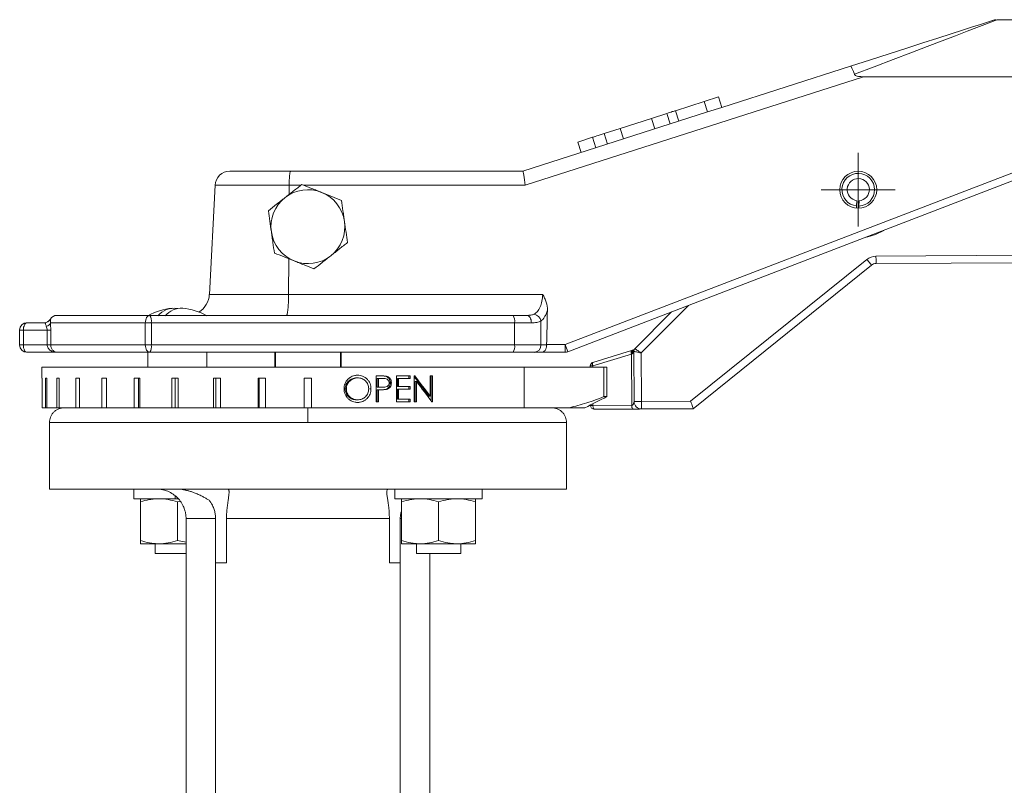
# Model space of a CAD drawing. Header units: millimetres. Extents: x 16 to 396, y -32 to 383.
# Tile 6 of 9: x 63 to 197, y 279 to 383. Entities that reach past the tile are written whole.
import ezdxf

# ---------------------------------------------------------------- set-up
doc = ezdxf.new("R2010")
doc.units = ezdxf.units.MM

# ---------------------------------------------------------------- blocks, each defined once
blk = doc.blocks.new('SW_CENTERMARKSYMBOL_0')
at = {"color": 0, "linetype": 'Continuous', "lineweight": 0}
for p, q in [((0, 2.5), (0, 5)), ((0, 0), (0, 2.5)), ((-2.5, 0), (-5, 0)), ((0, 0), (-2.5, 0)), ((0, 0), (0, -2.5)), ((0, 0), (2.5, 0)), ((2.5, 0), (5, 0)), ((0, -2.5), (0, -5))]:
    blk.add_line(p, q, dxfattribs=at)

msp = doc.modelspace()

# ---------------------------------------------------------------- linework, layer by layer
at = {"color": 7, "linetype": 'Continuous', "lineweight": 15}
for p, q in [((280.33, 382.62), (195.65, 382.62)), ((158.35, 370.75), (175.79, 376.35)), ((177.52, 374.91), (131.75, 360.22)), ((177.52, 374.91), (209.71, 374.91)), ((155.99, 371.57), (157.89, 372.18)), ((157.89, 372.18), (158.35, 370.75)), ((152.07, 370.31), (155.99, 371.57)), ((155.99, 371.57), (156.44, 370.14)), ((156.44, 370.14), (158.35, 370.75)), ((131.43, 362.12), (156.44, 370.14)), ((148.82, 369.27), (144.61, 367.92)), ((150.91, 369.94), (148.82, 369.27)), ((148.82, 369.27), (149.28, 367.84)), ((150.91, 369.94), (151.37, 368.51)), ((152.07, 370.31), (152.52, 368.89)), ((144.61, 367.92), (142.44, 367.22)), ((144.61, 367.92), (145.07, 366.49)), ((138.85, 366.07), (140.86, 366.72)), ((140.86, 366.72), (141.32, 365.29)), ((142.44, 367.22), (142.89, 365.8)), ((138.85, 366.07), (139.3, 364.64)), ((91.76, 362.12), (100, 362.12)), ((100, 362.12), (131.43, 362.12)), ((137.15, 338.67), (197.83, 361.96)), ((89.76, 360.22), (88.99, 345.46)), ((99.78, 358.97), (99.79, 360.22)), ((198.18, 360.98), (137.51, 337.69)), ((176.61, 357.42), (176.64, 358.13)), ((176.94, 358.12), (176.92, 357.41)), ((179.23, 350.63), (210.37, 350.81)), ((99.71, 345.46), (99.74, 350.27)), ((154.14, 330.99), (177.99, 350.19)), ((178.62, 349.41), (154.5, 329.99)), ((210.38, 349.81), (179.24, 349.63)), ((99.71, 345.46), (134.11, 345.46)), ((68.33, 342.62), (80.95, 342.62)), ((80.95, 342.62), (130.11, 342.62)), ((130.11, 342.62), (131.94, 342.62)), ((146.6, 338.1), (151.57, 343.08)), ((64.31, 341.62), (66.63, 341.62)), ((80.32, 341.62), (67.48, 341.62)), ((80.32, 338.62), (80.32, 341.62)), ((80.32, 341.62), (81.14, 341.62)), ((81.14, 341.62), (81.14, 338.62)), ((130.3, 341.62), (81.14, 341.62)), ((130.3, 341.62), (130.3, 338.62)), ((132.59, 341.62), (130.3, 341.62)), ((133.86, 341.84), (133.86, 338.62)), ((63.31, 340.62), (63.31, 338.62)), ((67.02, 340.62), (63.81, 340.62)), ((63.81, 340.62), (63.81, 338.62)), ((67.51, 340.62), (67.02, 340.62)), ((67.02, 338.62), (67.02, 340.62)), ((67.51, 340.62), (67.51, 338.62)), ((63.81, 338.62), (67.02, 338.62)), ((67.51, 338.62), (67.02, 338.62)), ((67.51, 338.62), (80.32, 338.62)), ((80.32, 338.62), (81.14, 338.62)), ((81.14, 338.62), (130.3, 338.62)), ((130.3, 338.62), (133.86, 338.62)), ((133.86, 338.62), (134.65, 338.62)), ((134.65, 338.67), (137.15, 338.67)), ((137.15, 338.67), (137.15, 337.62)), ((68.42, 337.62), (64.31, 337.62)), ((80.95, 337.62), (68.42, 337.62)), ((80.68, 337.62), (80.68, 335.62)), ((130.11, 337.62), (80.95, 337.62)), ((88.64, 335.62), (88.64, 337.62)), ((97.83, 335.62), (97.83, 337.62)), ((97.93, 337.62), (97.93, 335.62)), ((106.74, 335.62), (106.74, 337.62)), ((106.83, 337.62), (106.83, 335.62)), ((132.96, 337.62), (130.11, 337.62)), ((133.97, 337.62), (132.96, 337.62)), ((137.15, 337.62), (133.97, 337.62)), ((146.13, 337.38), (140.89, 335.78)), ((140.91, 336.26), (146.15, 337.86)), ((146.17, 330.45), (146.13, 337.38)), ((146.49, 330.95), (146.46, 337.74)), ((147.46, 337.54), (147.49, 330.96)), ((66.33, 335.62), (66.33, 334.12)), ((66.33, 335.62), (131.59, 335.62)), ((131.59, 335.62), (131.59, 330.12)), ((142.4, 335.62), (131.59, 335.62)), ((140.56, 335.77), (140.56, 335.62)), ((142.4, 335.62), (142.4, 331.62)), ((142.4, 335.62), (142.78, 335.62)), ((142.78, 335.62), (142.78, 331.62)), ((66.34, 334.12), (66.33, 334.12)), ((66.34, 334.12), (66.34, 330.12)), ((66.97, 334.12), (66.8, 334.12)), ((66.8, 330.12), (66.8, 334.12)), ((66.97, 334.12), (66.97, 330.12)), ((68.68, 334.12), (68.34, 334.12)), ((68.34, 330.12), (68.34, 334.12)), ((68.68, 334.12), (68.68, 330.12)), ((71.41, 334.12), (70.91, 334.12)), ((70.91, 330.12), (70.91, 334.12)), ((71.41, 334.12), (71.41, 330.12)), ((75.08, 334.12), (74.44, 334.12)), ((74.44, 330.12), (74.44, 334.12)), ((75.08, 334.12), (75.08, 330.12)), ((79.58, 334.12), (78.81, 334.12)), ((78.81, 330.12), (78.81, 334.12)), ((79.39, 334.12), (79.39, 330.12)), ((79.58, 334.12), (79.58, 330.12)), ((84.77, 334.12), (83.9, 334.12)), ((83.9, 330.12), (83.9, 334.12)), ((84.35, 334.12), (84.35, 330.12)), ((84.77, 334.12), (84.77, 330.12)), ((90.49, 334.12), (89.55, 334.12)), ((89.55, 330.12), (89.55, 334.12)), ((89.86, 334.12), (89.86, 330.12)), ((90.49, 334.12), (90.49, 330.12)), ((96.58, 334.12), (95.59, 334.12)), ((95.59, 330.12), (95.59, 334.12)), ((95.75, 334.12), (95.75, 330.12)), ((96.58, 334.12), (96.58, 330.12)), ((101.83, 330.12), (101.83, 334.12)), ((102.83, 334.12), (101.83, 334.12)), ((102.83, 334.12), (102.83, 330.12)), ((108.9, 334.16), (109.05, 334.16)), ((112.23, 334.43), (111.56, 334.43)), ((111.56, 334.43), (111.56, 330.93)), ((111.71, 334.07), (111.71, 332.9)), ((111.71, 334.07), (111.87, 334.07)), ((111.87, 332.9), (111.87, 334.07)), ((111.87, 334.07), (112.48, 334.07)), ((112.84, 334.38), (112.99, 334.38)), ((113.47, 333.49), (113.63, 333.49)), ((116.15, 334.43), (114.31, 334.43)), ((114.31, 334.43), (114.31, 330.93)), ((114.45, 334.07), (114.45, 332.99)), ((114.45, 334.07), (114.6, 334.07)), ((114.6, 332.99), (114.6, 334.07)), ((114.6, 334.07), (116.15, 334.07)), ((116, 334.43), (116, 334.07)), ((116.15, 334.07), (116.15, 334.43)), ((116.8, 334.43), (116.73, 334.43)), ((116.73, 334.43), (116.73, 330.93)), ((116.87, 333.68), (116.87, 330.93)), ((116.87, 333.68), (117.02, 333.68)), ((117.02, 330.93), (117.02, 333.68)), ((119.18, 334.43), (118.9, 334.43)), ((118.9, 334.43), (118.9, 331.68)), ((119.03, 334.43), (119.03, 331.05)), ((119.18, 330.93), (119.18, 334.43)), ((107.38, 332.67), (107.54, 332.67)), ((110.71, 332.68), (110.87, 332.68)), ((111.71, 332.9), (111.87, 332.9)), ((111.71, 332.55), (111.71, 330.93)), ((111.71, 332.55), (111.87, 332.55)), ((111.87, 330.93), (111.87, 332.55)), ((111.87, 332.55), (112.11, 332.55)), ((112.3, 332.9), (112.46, 332.9)), ((112.46, 332.9), (112.47, 332.9)), ((112.81, 332.6), (112.96, 332.6)), ((114.45, 332.99), (114.6, 332.99)), ((114.45, 332.64), (114.45, 331.29)), ((114.45, 332.64), (114.6, 332.64)), ((116.15, 332.99), (114.6, 332.99)), ((114.6, 331.29), (114.6, 332.64)), ((114.6, 332.64), (116.15, 332.64)), ((116, 332.99), (116, 332.64)), ((116.15, 332.64), (116.15, 332.99)), ((108.9, 331.2), (109.05, 331.2)), ((111.56, 330.93), (111.87, 330.93)), ((114.31, 330.93), (116.15, 330.93)), ((114.45, 331.29), (114.6, 331.29)), ((116.15, 331.29), (114.6, 331.29)), ((116, 331.29), (116, 330.93)), ((116.15, 330.93), (116.15, 331.29)), ((116.73, 330.93), (117.02, 330.93)), ((118.74, 331.68), (118.9, 331.68)), ((119.12, 330.93), (119.18, 330.93)), ((142.4, 331.62), (142.78, 331.62)), ((146.51, 330.77), (146.49, 330.93)), ((147.49, 330.96), (154.14, 330.99)), ((66.34, 330.12), (66.8, 330.12)), ((66.8, 330.12), (66.97, 330.12)), ((66.97, 330.12), (68.34, 330.12)), ((68.34, 330.12), (68.68, 330.12)), ((68.68, 330.12), (70.91, 330.12)), ((70.91, 330.12), (71.41, 330.12)), ((71.41, 330.12), (74.44, 330.12)), ((74.44, 330.12), (75.08, 330.12)), ((75.08, 330.12), (78.81, 330.12)), ((78.81, 330.12), (79.39, 330.12)), ((79.39, 330.12), (79.58, 330.12)), ((79.58, 330.12), (83.9, 330.12)), ((83.9, 330.12), (84.35, 330.12)), ((84.35, 330.12), (84.77, 330.12)), ((84.77, 330.12), (89.55, 330.12)), ((89.55, 330.12), (89.86, 330.12)), ((89.86, 330.12), (90.49, 330.12)), ((90.49, 330.12), (95.59, 330.12)), ((95.59, 330.12), (95.75, 330.12)), ((95.75, 330.12), (96.58, 330.12)), ((96.58, 330.12), (101.83, 330.12)), ((101.83, 330.12), (102.83, 330.12)), ((102.33, 330.12), (102.11, 330.12)), ((102.56, 330.12), (102.33, 330.12)), ((102.83, 330.12), (131.59, 330.12)), ((137.71, 330.12), (131.59, 330.12)), ((137.71, 330.12), (139.83, 330.12)), ((140.59, 330.5), (140.59, 330.42)), ((140.92, 330.42), (146.17, 330.45)), ((146.34, 329.95), (141.09, 329.92)), ((154.5, 329.99), (147.5, 329.96)), ((67.33, 328.12), (67.33, 319.12)), ((137.33, 319.12), (137.33, 328.12)), ((78.76, 319.12), (78.76, 317.82)), ((114.11, 319.12), (114.11, 317.82)), ((125.91, 317.82), (125.91, 319.12)), ((84.38, 317.82), (78.76, 317.82)), ((79.66, 312.17), (79.66, 317.37)), ((84.38, 318.14), (84.38, 317.82)), ((84.74, 317.82), (84.38, 317.82)), ((85, 317.44), (84.66, 317.37)), ((84.66, 312.17), (84.66, 317.37)), ((125.91, 317.82), (114.11, 317.82)), ((115.01, 312.17), (115.01, 317.37)), ((120.01, 312.17), (120.01, 317.37)), ((125.01, 312.17), (125.01, 317.37)), ((85.83, 315.12), (89.83, 315.12)), ((85.83, 231.07), (85.83, 315.12)), ((89.83, 315.12), (89.83, 309.12)), ((91.31, 309.12), (91.31, 315.12)), ((91.31, 315.12), (113.36, 315.12)), ((113.36, 315.12), (113.36, 309.12)), ((114.83, 309.12), (114.83, 315.12)), ((85.83, 311.94), (84.66, 312.17)), ((79.66, 311.72), (82.16, 311.72)), ((81.66, 311.72), (81.66, 310.42)), ((82.16, 311.72), (85.83, 311.72)), ((115.01, 311.72), (117.51, 311.72)), ((117.01, 311.72), (117.01, 310.42)), ((117.51, 311.72), (122.51, 311.72)), ((122.51, 311.72), (125.01, 311.72)), ((123.01, 310.42), (123.01, 311.72)), ((85.83, 310.42), (81.66, 310.42)), ((123.01, 310.42), (117.01, 310.42)), ((118.83, 231.07), (118.83, 310.42)), ((89.83, 309.12), (91.31, 309.12)), ((89.83, 255.12), (89.83, 309.12)), ((114.83, 309.12), (113.36, 309.12)), ((114.83, 255.12), (114.83, 309.12))]:
    msp.add_line(p, q, dxfattribs=at)
at = {"color": 8, "linetype": 'Continuous', "lineweight": 15}
for p, q in [((99.79, 360.22), (89.76, 360.22)), ((101.38, 360.22), (99.79, 360.22)), ((131.75, 360.22), (101.79, 360.22)), ((88.99, 345.46), (99.71, 345.46)), ((153.85, 343.96), (147.46, 337.54)), ((67.47, 342.12), (67.49, 342.12)), ((63.81, 340.62), (63.31, 340.62)), ((63.81, 338.62), (63.31, 338.62)), ((140.89, 335.78), (140.89, 335.62)), ((140.92, 330.67), (140.92, 330.42)), ((67.33, 328.12), (102.33, 328.12)), ((102.33, 328.12), (137.33, 328.12)), ((114.83, 315.12), (115.01, 315.12))]:
    msp.add_line(p, q, dxfattribs=at)
at = {"color": 8, "linetype": 'Continuous', "lineweight": 15, "flags": 128}
for points in [[(195.65, 382.62), (195.61, 382.61), (195.34, 382.5), (194.79, 382.29), (193.97, 381.98), (192.88, 381.56), (191.55, 381.05), (189.97, 380.45), (188.17, 379.76), (186.15, 378.99), (183.93, 378.14), (181.54, 377.23), (178.99, 376.26), (176.3, 375.23)], [(180.27, 354.1), (179.15, 353.55), (177.98, 353.22)], [(140.89, 335.78), (140.75, 335.78), (140.65, 335.77), (140.58, 335.77), (140.56, 335.77)], [(140.59, 330.42), (140.61, 330.42), (140.68, 330.42), (140.78, 330.42), (140.92, 330.42)]]:
    msp.add_lwpolyline(points, dxfattribs=at)
at = {"color": 7, "linetype": 'Continuous', "lineweight": 15, "flags": 128}
for points in [[(175.79, 376.35), (178.47, 377.21), (181, 378.02), (183.39, 378.79), (185.59, 379.49), (187.6, 380.14), (189.39, 380.71), (190.96, 381.22), (192.29, 381.64), (193.37, 381.99), (194.18, 382.25), (194.73, 382.42), (195, 382.51), (195.04, 382.52)], [(150.91, 369.94), (151.12, 370.01), (151.31, 370.07), (151.49, 370.13), (151.64, 370.18), (151.78, 370.22), (151.9, 370.26), (151.99, 370.29), (152.07, 370.31)], [(140.86, 366.72), (140.95, 366.75), (141.08, 366.79), (141.23, 366.84), (141.42, 366.9), (141.63, 366.97), (141.88, 367.04), (142.14, 367.13), (142.44, 367.22)], [(176.6, 357.13), (176.61, 357.3), (176.61, 357.42)], [(176.92, 357.41), (176.92, 357.3), (176.91, 357.12)], [(179.23, 350.63), (179.23, 350.44), (179.24, 350.25), (179.24, 350.08), (179.24, 349.93), (179.24, 349.8), (179.24, 349.71), (179.24, 349.65), (179.24, 349.63)], [(177.99, 350.19), (178.11, 350.04), (178.23, 349.89), (178.34, 349.76), (178.43, 349.64), (178.51, 349.54), (178.57, 349.47), (178.61, 349.43), (178.62, 349.41)], [(80.95, 342.62), (80.82, 342.6), (80.71, 342.54), (80.6, 342.45), (80.5, 342.33), (80.42, 342.17), (80.37, 342), (80.33, 341.81), (80.32, 341.62)], [(131.94, 342.62), (132.07, 342.6), (132.19, 342.54), (132.3, 342.45), (132.4, 342.33), (132.48, 342.17), (132.54, 342), (132.57, 341.81), (132.59, 341.62)], [(63.81, 340.62), (63.82, 340.81), (63.85, 341), (63.9, 341.17), (63.96, 341.33), (64.03, 341.45), (64.12, 341.54), (64.22, 341.6), (64.31, 341.62)], [(63.81, 338.62), (63.82, 338.42), (63.85, 338.24), (63.9, 338.06), (63.96, 337.91), (64.03, 337.79), (64.12, 337.7), (64.22, 337.64), (64.31, 337.62)], [(80.95, 337.62), (80.82, 337.64), (80.71, 337.7), (80.6, 337.79), (80.5, 337.91), (80.42, 338.06), (80.37, 338.24), (80.33, 338.42), (80.32, 338.62)], [(146.13, 337.38), (146.11, 337.47), (146.09, 337.55), (146.09, 337.63), (146.09, 337.7), (146.09, 337.76), (146.11, 337.81), (146.13, 337.84), (146.15, 337.86)], [(146.34, 337.51), (146.28, 337.47), (146.21, 337.43), (146.13, 337.38)], [(146.15, 337.86), (146.22, 337.88), (146.28, 337.9), (146.33, 337.91)], [(146.46, 337.74), (146.45, 337.73), (146.43, 337.68), (146.39, 337.61), (146.34, 337.51)], [(146.46, 337.95), (146.54, 338.03), (146.58, 338.08), (146.6, 338.1)], [(147.46, 337.54), (147.28, 337.57), (147.11, 337.61), (146.96, 337.64), (146.81, 337.67), (146.69, 337.69), (146.59, 337.72), (146.52, 337.73), (146.47, 337.74), (146.46, 337.74)], [(147.46, 337.54), (147.29, 337.65), (147.13, 337.75), (146.98, 337.85), (146.85, 337.93), (146.75, 338), (146.67, 338.06), (146.62, 338.09), (146.6, 338.1)], [(140.89, 335.78), (140.87, 335.86), (140.85, 335.95), (140.85, 336.03), (140.85, 336.1), (140.85, 336.16), (140.87, 336.21), (140.89, 336.24), (140.91, 336.26)], [(147.49, 330.96), (147.3, 330.95), (147.11, 330.95), (146.94, 330.95), (146.79, 330.95), (146.66, 330.95), (146.57, 330.95), (146.51, 330.95), (146.49, 330.95)], [(147.49, 330.96), (147.49, 330.76), (147.5, 330.57), (147.5, 330.4), (147.5, 330.25), (147.5, 330.12), (147.5, 330.03), (147.5, 329.98), (147.5, 329.96)], [(154.14, 330.99), (154.21, 330.8), (154.28, 330.61), (154.34, 330.44), (154.39, 330.29), (154.44, 330.16), (154.47, 330.07), (154.49, 330.01), (154.5, 329.99)], [(141.09, 329.92), (141.06, 329.93), (141.03, 329.96), (141, 330), (140.97, 330.07), (140.95, 330.14), (140.93, 330.23), (140.92, 330.32), (140.92, 330.42)]]:
    msp.add_lwpolyline(points, dxfattribs=at)
at = {"color": 7, "linetype": 'Continuous', "lineweight": 15}
msp.add_circle((176.83, 359.62), 2.5, dxfattribs=at)
for centre, radius, start, end in [((195.65, 380.62), 2, 93.8055, 107.787), ((91.76, 360.12), 2, 90, 177), ((176.83, 359.62), 2.21, 272.2356, 264.2635), ((176.83, 359.62), 1.5, 274.1314, 262.3676), ((102.33, 354.62), 5, 128.1405, 188.1405), ((102.33, 354.62), 5, 68.1405, 128.1405), ((102.33, 354.62), 5, 8.1405, 68.1405), ((102.33, 354.62), 5, 308.1405, 8.1405), ((102.33, 354.62), 5, 188.1405, 248.1405), ((102.33, 354.62), 5, 248.1405, 308.1405), ((179.24, 348.63), 2, 90.318, 128.8349), ((179.24, 348.63), 1, 90.318, 128.8349), ((85.99, 345.62), 3, 301.8047, 357), ((68.33, 341.62), 1, 90, 150), ((84.66, 335.62), 8, 95.1399, 119.8347), ((79.67, 341.86), 1.48, 350.6465, 30.7768), ((84.19, 340.74), 2.84, 80.4571, 140.252), ((85.24, 340.65), 2.94, 87.4522, 139.5146), ((84.66, 335.62), 8, 60.1653, 84.8601), ((128.84, 341.86), 1.48, 350.6462, 30.777), ((132.76, 341.69), 1.11, 7.7037, 79.5856), ((64.31, 340.62), 1, 90, 180), ((66.6, 342.62), 1, 270, 330), ((66.63, 342.62), 0.999, 270.0057, 330.0293), ((66.78, 341.84), 0.73, 280.9224, 342.7421), ((64.31, 338.62), 1, 180, 270), ((79.67, 338.38), 1.48, 329.2236, 9.3533), ((128.84, 338.38), 1.48, 329.2235, 9.3537), ((132.91, 338.57), 0.954, 273.1459, 2.8341), ((123.99, 333.33), 14.2, 17.8584, 22.0927), ((137.15, 338.62), 1, 270, 291), ((146.19, 338.39), 0.5, 287.0092, 315.1026), ((146.27, 338.14), 0.264, 284.1587, 314.6536), ((146.96, 337.74), 0.5, 135.1026, 180.318), ((141.06, 335.78), 0.5, 107.0092, 180.318), ((147.49, 330.96), 1, 180.318, 270.318), ((141.09, 330.42), 0.5, 180.318, 270.318)]:
    msp.add_arc(centre, radius, start, end, dxfattribs=at)
for centre, major_axis, ratio, start_param, end_param in [((131.75, 360.12), (-0.31, 2), 0.008004, 4.763496, 6.281933), ((102.33, 595.21), (0, 667.84), 0.052408, 4.318114, 4.325611), ((102.33, 338.68), (-34.89, 41.94), 0.155868, 4.417085, 4.479903), ((102.33, 338.68), (-35.38, 42.53), 0.155868, 4.419416, 4.484219), ((102.33, 338.22), (-35.38, 42.54), 0.155864, 4.412603, 4.477309), ((102.33, 332.88), (35.5, -0.42), 0.003889, 1.286194, 1.303468), ((102.33, 332.88), (36, -0.43), 0.003889, 1.285784, 1.302818)]:
    msp.add_ellipse(centre, major_axis=major_axis, ratio=ratio, start_param=start_param, end_param=end_param, dxfattribs=at)
for points, knots in [([(176.3, 375.23), (176.24, 375.4), (176.18, 375.56), (176.07, 375.84), (176.02, 375.96), (175.93, 376.16), (175.89, 376.23), (175.83, 376.33), (175.81, 376.35), (175.79, 376.35)], [0, 0, 0, 0, 0.25, 0.25, 0.5, 0.5, 0.75, 0.75, 1, 1, 1, 1]), ([(176.3, 375.23), (176.32, 375.18), (176.35, 375.14), (176.44, 375.07), (176.49, 375.05), (176.64, 374.99), (176.75, 374.97), (177.08, 374.92), (177.3, 374.91), (177.52, 374.91)], [0, 0, 0, 0, 0.125, 0.125, 0.25, 0.25, 0.5, 0.5, 1, 1, 1, 1]), ([(99.79, 360.22), (99.79, 360.35), (99.79, 360.48), (99.8, 360.72), (99.8, 360.84), (99.81, 361.07), (99.82, 361.18), (99.84, 361.39), (99.85, 361.48), (99.86, 361.66), (99.87, 361.74), (99.9, 361.87), (99.91, 361.93), (99.93, 362.02), (99.95, 362.06), (99.98, 362.11), (99.99, 362.12), (100, 362.12)], [0, 0, 0, 0, 0.125, 0.125, 0.25, 0.25, 0.375, 0.375, 0.5, 0.5, 0.625, 0.625, 0.75, 0.75, 0.875, 0.875, 1, 1, 1, 1]), ([(101.52, 360.33), (101.15, 360.04), (100.77, 359.75), (100.01, 359.15), (99.63, 358.85), (99.25, 358.55)], [0, 0, 0, 0, 0.5, 0.5, 1, 1, 1, 1]), ([(104.2, 359.26), (103.97, 359.35), (103.74, 359.44), (103.29, 359.62), (103.06, 359.71), (102.39, 359.98), (101.95, 360.16), (101.52, 360.33)], [0, 0, 0, 0, 0.25, 0.25, 0.5, 0.5, 1, 1, 1, 1]), ([(99.25, 358.55), (98.86, 358.25), (98.47, 357.94), (97.71, 357.35), (97.34, 357.06), (96.98, 356.77)], [0, 0, 0, 0, 0.5, 0.5, 1, 1, 1, 1]), ([(107.28, 355.33), (107.25, 355.57), (107.21, 355.81), (107.15, 356.3), (107.11, 356.53), (107.01, 357.25), (106.94, 357.72), (106.88, 358.18)], [0, 0, 0, 0, 0.25, 0.25, 0.5, 0.5, 1, 1, 1, 1]), ([(97.38, 353.91), (97.42, 353.67), (97.45, 353.43), (97.52, 352.94), (97.56, 352.7), (97.66, 351.99), (97.73, 351.52), (97.79, 351.05)], [0, 0, 0, 0, 0.25, 0.25, 0.5, 0.5, 1, 1, 1, 1]), ([(107.69, 352.47), (107.32, 352.18), (106.94, 351.88), (106.19, 351.29), (105.81, 350.99), (105.42, 350.69)], [0, 0, 0, 0, 0.5, 0.5, 1, 1, 1, 1]), ([(105.42, 350.69), (105.04, 350.38), (104.65, 350.08), (103.89, 349.48), (103.52, 349.19), (103.15, 348.9)], [0, 0, 0, 0, 0.5, 0.5, 1, 1, 1, 1]), ([(100.47, 349.98), (100.7, 349.89), (100.93, 349.8), (101.38, 349.61), (101.6, 349.52), (102.27, 349.26), (102.71, 349.08), (103.15, 348.9)], [0, 0, 0, 0, 0.25, 0.25, 0.5, 0.5, 1, 1, 1, 1]), ([(99.71, 345.46), (99.71, 345.27), (99.71, 345.08), (99.7, 344.72), (99.69, 344.53), (99.68, 344.19), (99.67, 344.03), (99.65, 343.72), (99.63, 343.57), (99.61, 343.31), (99.59, 343.2), (99.56, 342.99), (99.55, 342.9), (99.52, 342.76), (99.5, 342.71), (99.46, 342.64), (99.45, 342.62), (99.43, 342.62)], [0, 0, 0, 0, 0.125, 0.125, 0.25, 0.25, 0.375, 0.375, 0.5, 0.5, 0.625, 0.625, 0.75, 0.75, 0.875, 0.875, 1, 1, 1, 1]), ([(132.96, 342.79), (133.12, 342.88), (133.27, 343), (133.48, 343.24), (133.55, 343.33), (133.67, 343.53), (133.72, 343.64), (133.87, 343.99), (133.95, 344.26), (134.07, 344.83), (134.1, 345.14), (134.11, 345.46)], [0, 0, 0, 0, 0.25, 0.25, 0.375, 0.375, 0.5, 0.5, 0.75, 0.75, 1, 1, 1, 1]), ([(134.75, 343.3), (134.76, 343.68), (134.69, 344.06), (134.52, 344.6), (134.45, 344.78), (134.29, 345.13), (134.2, 345.3), (134.11, 345.46)], [0, 0, 0, 0, 0.5, 0.5, 0.75, 0.75, 1, 1, 1, 1]), ([(131.94, 342.62), (132.14, 342.62), (132.34, 342.63), (132.68, 342.68), (132.83, 342.72), (132.96, 342.79)], [0, 0, 0, 0, 0.5, 0.5, 1, 1, 1, 1]), ([(134.75, 343.3), (134.7, 343.12), (134.64, 342.96), (134.51, 342.66), (134.44, 342.53), (134.21, 342.16), (134.05, 341.97), (133.86, 341.84)], [0, 0, 0, 0, 0.25, 0.25, 0.5, 0.5, 1, 1, 1, 1]), ([(66.92, 341.12), (66.89, 341.2), (66.87, 341.28), (66.83, 341.41), (66.82, 341.46), (66.79, 341.55), (66.76, 341.58), (66.71, 341.61), (66.67, 341.62), (66.63, 341.62)], [0, 0, 0, 0, 0.25, 0.25, 0.5, 0.5, 0.75, 0.75, 1, 1, 1, 1]), ([(67.49, 342.12), (67.5, 342.12), (67.5, 342.11), (67.5, 342.08), (67.5, 342.05), (67.49, 341.98), (67.48, 341.93), (67.47, 341.8), (67.47, 341.72), (67.48, 341.62)], [0, 0, 0, 0, 0.25, 0.25, 0.5, 0.5, 0.75, 0.75, 1, 1, 1, 1]), ([(133.86, 341.84), (133.71, 341.76), (133.53, 341.7), (133.1, 341.63), (132.86, 341.62), (132.59, 341.62)], [0, 0, 0, 0, 0.5, 0.5, 1, 1, 1, 1]), ([(67.02, 340.62), (67.02, 340.72), (67.01, 340.81), (66.97, 340.98), (66.95, 341.05), (66.92, 341.12)], [0, 0, 0, 0, 0.5, 0.5, 1, 1, 1, 1]), ([(67.02, 338.62), (67.02, 338.54), (67.03, 338.46), (67.09, 338.31), (67.12, 338.23), (67.26, 338.04), (67.38, 337.93), (67.65, 337.77), (67.8, 337.71), (68.11, 337.64), (68.26, 337.62), (68.42, 337.62)], [0, 0, 0, 0, 0.125, 0.125, 0.25, 0.25, 0.5, 0.5, 0.75, 0.75, 1, 1, 1, 1]), ([(67.51, 338.62), (67.51, 338.54), (67.52, 338.46), (67.55, 338.31), (67.58, 338.23), (67.67, 338.04), (67.75, 337.93), (67.92, 337.77), (68.02, 337.71), (68.22, 337.64), (68.32, 337.62), (68.42, 337.62)], [0, 0, 0, 0, 0.125, 0.125, 0.25, 0.25, 0.5, 0.5, 0.75, 0.75, 1, 1, 1, 1]), ([(134.65, 338.62), (134.65, 338.55), (134.64, 338.47), (134.62, 338.33), (134.61, 338.27), (134.55, 338.08), (134.49, 337.97), (134.3, 337.7), (134.14, 337.62), (133.97, 337.62)], [0, 0, 0, 0, 0.125, 0.125, 0.25, 0.25, 0.5, 0.5, 1, 1, 1, 1]), ([(146.33, 337.88), (146.31, 337.86), (146.28, 337.83), (146.24, 337.76), (146.23, 337.72), (146.22, 337.64), (146.22, 337.59), (146.27, 337.53), (146.31, 337.51), (146.34, 337.51)], [0, 0, 0, 0, 0.25, 0.25, 0.5, 0.5, 0.75, 0.75, 1, 1, 1, 1]), ([(146.33, 337.88), (146.36, 337.9), (146.36, 337.91), (146.35, 337.92), (146.35, 337.92), (146.33, 337.91)], [0, 0, 0, 0, 0.5, 0.5, 1, 1, 1, 1]), ([(146.46, 337.95), (146.41, 337.91), (146.39, 337.85), (146.37, 337.73), (146.36, 337.69), (146.35, 337.59), (146.35, 337.55), (146.34, 337.51)], [0, 0, 0, 0, 0.5, 0.5, 0.75, 0.75, 1, 1, 1, 1]), ([(109.04, 334.52), (108.98, 334.52), (108.92, 334.52), (108.8, 334.51), (108.74, 334.5), (108.57, 334.46), (108.45, 334.43), (108.23, 334.33), (108.13, 334.28), (107.93, 334.14), (107.83, 334.06), (107.67, 333.89), (107.59, 333.8), (107.46, 333.6), (107.4, 333.49), (107.31, 333.26), (107.28, 333.15), (107.25, 332.97), (107.24, 332.91), (107.23, 332.79), (107.22, 332.73), (107.22, 332.66)], [0, 0, 0, 0, 0.0625, 0.0625, 0.125, 0.125, 0.25, 0.25, 0.375, 0.375, 0.5, 0.5, 0.625, 0.625, 0.75, 0.75, 0.875, 0.875, 0.9375, 0.9375, 1, 1, 1, 1]), ([(108.9, 334.16), (108.8, 334.16), (108.7, 334.15), (108.51, 334.11), (108.42, 334.09), (108.23, 334.01), (108.15, 333.97), (107.98, 333.86), (107.9, 333.8), (107.76, 333.66), (107.7, 333.59), (107.58, 333.43), (107.53, 333.34), (107.46, 333.16), (107.43, 333.06), (107.39, 332.87), (107.38, 332.77), (107.38, 332.67)], [0, 0, 0, 0, 0.125, 0.125, 0.25, 0.25, 0.375, 0.375, 0.5, 0.5, 0.625, 0.625, 0.75, 0.75, 0.875, 0.875, 1, 1, 1, 1]), ([(107.54, 332.67), (107.54, 332.77), (107.55, 332.86), (107.58, 333.06), (107.61, 333.16), (107.69, 333.34), (107.74, 333.42), (107.85, 333.59), (107.92, 333.66), (108.13, 333.87), (108.3, 333.97), (108.57, 334.08), (108.67, 334.11), (108.86, 334.15), (108.95, 334.16), (109.05, 334.16)], [0, 0, 0, 0, 0.125, 0.125, 0.25, 0.25, 0.375, 0.375, 0.5, 0.5, 0.75, 0.75, 0.875, 0.875, 1, 1, 1, 1]), ([(110.87, 332.68), (110.87, 332.74), (110.86, 332.8), (110.85, 332.93), (110.85, 332.99), (110.81, 333.16), (110.78, 333.28), (110.69, 333.51), (110.64, 333.62), (110.5, 333.82), (110.42, 333.91), (110.25, 334.08), (110.16, 334.16), (109.96, 334.29), (109.85, 334.35), (109.63, 334.44), (109.52, 334.47), (109.28, 334.51), (109.16, 334.52), (109.04, 334.52)], [0, 0, 0, 0, 0.0625, 0.0625, 0.125, 0.125, 0.25, 0.25, 0.375, 0.375, 0.5, 0.5, 0.625, 0.625, 0.75, 0.75, 0.875, 0.875, 1, 1, 1, 1]), ([(109.05, 334.16), (109.15, 334.16), (109.25, 334.15), (109.44, 334.12), (109.53, 334.09), (109.71, 334.02), (109.8, 333.97), (109.96, 333.87), (110.04, 333.81), (110.19, 333.68), (110.25, 333.6), (110.36, 333.44), (110.41, 333.35), (110.49, 333.17), (110.52, 333.08), (110.55, 332.88), (110.56, 332.78), (110.56, 332.68)], [0, 0, 0, 0, 0.125, 0.125, 0.25, 0.25, 0.375, 0.375, 0.5, 0.5, 0.625, 0.625, 0.75, 0.75, 0.875, 0.875, 1, 1, 1, 1]), ([(112.07, 334.43), (112.2, 334.43), (112.33, 334.43), (112.58, 334.42), (112.71, 334.41), (112.84, 334.38)], [0, 0, 0, 0, 0.5, 0.5, 1, 1, 1, 1]), ([(112.99, 334.38), (112.87, 334.41), (112.74, 334.42), (112.48, 334.43), (112.36, 334.43), (112.23, 334.43)], [0, 0, 0, 0, 0.5, 0.5, 1, 1, 1, 1]), ([(113.33, 333.49), (113.33, 333.44), (113.32, 333.39), (113.3, 333.29), (113.28, 333.24), (113.23, 333.15), (113.2, 333.11), (113.12, 333.04), (113.08, 333.01), (112.95, 332.94), (112.85, 332.92), (112.66, 332.9), (112.56, 332.9), (112.46, 332.9)], [0, 0, 0, 0, 0.125, 0.125, 0.25, 0.25, 0.375, 0.375, 0.5, 0.5, 0.75, 0.75, 1, 1, 1, 1]), ([(112.48, 334.07), (112.58, 334.07), (112.68, 334.07), (112.87, 334.05), (112.96, 334.03), (113.13, 333.94), (113.2, 333.86), (113.28, 333.73), (113.3, 333.69), (113.32, 333.59), (113.33, 333.54), (113.33, 333.49)], [0, 0, 0, 0, 0.25, 0.25, 0.5, 0.5, 0.75, 0.75, 0.875, 0.875, 1, 1, 1, 1]), ([(113.47, 333.49), (113.47, 333.39), (113.46, 333.29), (113.41, 333.09), (113.36, 333), (113.24, 332.84), (113.17, 332.77), (113, 332.66), (112.91, 332.63), (112.81, 332.6)], [0, 0, 0, 0, 0.25, 0.25, 0.5, 0.5, 0.75, 0.75, 1, 1, 1, 1]), ([(112.84, 334.38), (112.93, 334.35), (113.02, 334.31), (113.18, 334.2), (113.25, 334.14), (113.37, 333.98), (113.41, 333.89), (113.46, 333.69), (113.47, 333.59), (113.47, 333.49)], [0, 0, 0, 0, 0.25, 0.25, 0.5, 0.5, 0.75, 0.75, 1, 1, 1, 1]), ([(112.96, 332.6), (113.06, 332.63), (113.15, 332.66), (113.32, 332.77), (113.4, 332.83), (113.52, 333), (113.56, 333.09), (113.62, 333.29), (113.63, 333.39), (113.63, 333.49)], [0, 0, 0, 0, 0.25, 0.25, 0.5, 0.5, 0.75, 0.75, 1, 1, 1, 1]), ([(113.63, 333.49), (113.63, 333.59), (113.62, 333.69), (113.57, 333.88), (113.52, 333.97), (113.41, 334.13), (113.34, 334.2), (113.22, 334.29), (113.17, 334.31), (113.08, 334.35), (113.04, 334.36), (112.99, 334.38)], [0, 0, 0, 0, 0.25, 0.25, 0.5, 0.5, 0.75, 0.75, 0.875, 0.875, 1, 1, 1, 1]), ([(107.22, 332.66), (107.22, 332.6), (107.23, 332.54), (107.24, 332.42), (107.25, 332.36), (107.28, 332.19), (107.31, 332.07), (107.41, 331.85), (107.47, 331.74), (107.6, 331.54), (107.68, 331.45), (107.85, 331.28), (107.95, 331.2), (108.15, 331.07), (108.25, 331.01), (108.47, 330.93), (108.59, 330.89), (108.77, 330.86), (108.83, 330.85), (108.95, 330.84), (109.01, 330.84), (109.07, 330.84)], [0, 0, 0, 0, 0.0625, 0.0625, 0.125, 0.125, 0.25, 0.25, 0.375, 0.375, 0.5, 0.5, 0.625, 0.625, 0.75, 0.75, 0.875, 0.875, 0.9375, 0.9375, 1, 1, 1, 1]), ([(107.38, 332.67), (107.38, 332.57), (107.39, 332.47), (107.43, 332.28), (107.46, 332.18), (107.54, 332), (107.58, 331.92), (107.7, 331.76), (107.77, 331.68), (107.98, 331.48), (108.15, 331.37), (108.42, 331.27), (108.51, 331.24), (108.7, 331.21), (108.8, 331.2), (108.9, 331.2)], [0, 0, 0, 0, 0.125, 0.125, 0.25, 0.25, 0.375, 0.375, 0.5, 0.5, 0.75, 0.75, 0.875, 0.875, 1, 1, 1, 1]), ([(109.05, 331.2), (108.96, 331.2), (108.86, 331.21), (108.67, 331.24), (108.58, 331.27), (108.3, 331.37), (108.14, 331.48), (107.92, 331.68), (107.86, 331.75), (107.74, 331.91), (107.69, 332), (107.62, 332.18), (107.59, 332.27), (107.56, 332.42), (107.55, 332.47), (107.54, 332.57), (107.54, 332.62), (107.54, 332.67)], [0, 0, 0, 0, 0.125, 0.125, 0.25, 0.25, 0.5, 0.5, 0.625, 0.625, 0.75, 0.75, 0.875, 0.875, 0.9375, 0.9375, 1, 1, 1, 1]), ([(110.56, 332.68), (110.56, 332.58), (110.55, 332.48), (110.52, 332.29), (110.49, 332.19), (110.41, 332.01), (110.37, 331.92), (110.26, 331.76), (110.19, 331.68), (109.98, 331.48), (109.81, 331.37), (109.54, 331.27), (109.44, 331.24), (109.25, 331.21), (109.15, 331.2), (109.05, 331.2)], [0, 0, 0, 0, 0.125, 0.125, 0.25, 0.25, 0.375, 0.375, 0.5, 0.5, 0.75, 0.75, 0.875, 0.875, 1, 1, 1, 1]), ([(109.07, 330.84), (109.13, 330.84), (109.18, 330.84), (109.3, 330.85), (109.36, 330.86), (109.54, 330.89), (109.65, 330.93), (109.87, 331.02), (109.97, 331.07), (110.17, 331.21), (110.26, 331.29), (110.43, 331.46), (110.5, 331.55), (110.64, 331.75), (110.69, 331.86), (110.78, 332.08), (110.81, 332.2), (110.85, 332.38), (110.85, 332.44), (110.86, 332.56), (110.87, 332.62), (110.87, 332.68)], [0, 0, 0, 0, 0.0625, 0.0625, 0.125, 0.125, 0.25, 0.25, 0.375, 0.375, 0.5, 0.5, 0.625, 0.625, 0.75, 0.75, 0.875, 0.875, 0.9375, 0.9375, 1, 1, 1, 1]), ([(112.81, 332.6), (112.67, 332.57), (112.53, 332.56), (112.24, 332.55), (112.1, 332.55), (111.95, 332.55)], [0, 0, 0, 0, 0.5, 0.5, 1, 1, 1, 1]), ([(112.11, 332.55), (112.25, 332.55), (112.4, 332.55), (112.68, 332.56), (112.82, 332.57), (112.96, 332.6)], [0, 0, 0, 0, 0.5, 0.5, 1, 1, 1, 1]), ([(137.71, 330.12), (138.49, 330.31), (139.28, 330.53), (140.85, 331.03), (141.63, 331.31), (142.4, 331.62)], [0, 0, 0, 0, 0.5, 0.5, 1, 1, 1, 1]), ([(146.17, 330.45), (146.18, 330.45), (146.21, 330.45), (146.25, 330.46), (146.28, 330.48), (146.32, 330.51), (146.35, 330.55), (146.38, 330.59), (146.4, 330.64), (146.42, 330.71), (146.45, 330.78), (146.46, 330.83), (146.47, 330.88), (146.48, 330.92), (146.49, 330.95), (146.49, 330.95), (146.49, 330.95)], [0, 0, 0, 0, 0.0526647, 0.1066389, 0.163494, 0.2245792, 0.2909867, 0.3635688, 0.4429789, 0.5297167, 0.6524849, 0.7367006, 0.7824176, 0.8603559, 0.9307855, 1, 1, 1, 1]), ([(69.33, 330.12), (69.08, 330.09), (68.7, 330.05), (68.23, 329.8), (67.91, 329.54), (67.65, 329.22), (67.4, 328.76), (67.36, 328.37), (67.33, 328.12)], [0, 0, 0, 0, 0.239457, 0.36836, 0.500001, 0.631641, 0.760542, 1, 1, 1, 1]), ([(70.77, 330.12), (70.62, 330.12), (70.05, 330.12), (69.5, 330.12), (69.39, 330.12), (69.33, 330.12)], [0, 0, 0, 0, 0.1441859, 0.5704343, 1, 1, 1, 1]), ([(102.33, 328.12), (102.33, 328.36), (102.33, 328.61), (102.33, 329.1), (102.33, 329.34), (102.33, 329.73), (102.33, 329.88), (102.33, 330.08), (102.33, 330.12), (102.33, 330.12)], [0, 0, 0, 0, 0.25, 0.25, 0.5, 0.5, 0.75, 0.75, 1, 1, 1, 1]), ([(137.33, 328.12), (137.31, 328.37), (137.27, 328.76), (137.02, 329.22), (136.76, 329.54), (136.44, 329.8), (135.97, 330.05), (135.59, 330.09), (135.33, 330.12)], [0, 0, 0, 0, 0.239458, 0.368359, 0.499999, 0.63164, 0.760543, 1, 1, 1, 1]), ([(146.17, 330.45), (146.17, 330.39), (146.17, 330.33), (146.19, 330.2), (146.2, 330.14), (146.24, 330.05), (146.26, 330.01), (146.3, 329.96), (146.32, 329.95), (146.34, 329.95)], [0, 0, 0, 0, 0.25, 0.25, 0.5, 0.5, 0.75, 0.75, 1, 1, 1, 1]), ([(146.34, 329.95), (146.61, 329.95), (146.85, 329.95), (147.17, 329.95), (147.27, 329.95), (147.43, 329.96), (147.5, 329.96), (147.5, 329.96)], [0, 0, 0, 0, 0.5, 0.5, 0.75, 0.75, 1, 1, 1, 1]), ([(67.33, 319.12), (67.33, 319.12), (67.56, 319.12), (68.45, 319.12), (69.12, 319.12), (70.88, 319.12), (71.96, 319.12), (74.51, 319.12), (75.97, 319.12), (79.21, 319.12), (80.98, 319.12), (84.79, 319.12), (86.82, 319.12), (91.06, 319.12), (93.26, 319.12), (97.75, 319.12), (100.04, 319.12), (102.33, 319.12)], [0, 0, 0, 0, 0.125, 0.125, 0.25, 0.25, 0.375, 0.375, 0.5, 0.5, 0.625, 0.625, 0.75, 0.75, 0.875, 0.875, 1, 1, 1, 1]), ([(85.83, 315.12), (85.83, 315.18), (85.83, 315.31), (85.82, 315.51), (85.79, 315.7), (85.76, 315.9), (85.72, 316.09), (85.66, 316.28), (85.6, 316.47), (85.46, 316.83), (85.18, 317.35), (84.69, 317.95), (84.08, 318.46), (83.51, 318.77), (83, 318.95), (82.64, 319.04), (82.25, 319.11), (81.99, 319.11), (81.83, 319.12)], [0, 0, 0, 0, 0.030381, 0.060867, 0.091465, 0.122178, 0.153012, 0.183972, 0.215063, 0.24629, 0.367295, 0.494508, 0.613702, 0.745974, 0.805921, 0.87283, 0.925832, 1, 1, 1, 1]), ([(88.97, 317.61), (88.91, 317.64), (88.79, 317.71), (88.6, 317.82), (88.41, 317.93), (88.22, 318.04), (87.91, 318.2), (87.49, 318.4), (86.99, 318.61), (86.53, 318.77), (86.12, 318.9), (85.71, 318.99), (85.3, 319.06), (84.89, 319.11), (84.63, 319.12), (84.49, 319.12)], [0, 0, 0, 0, 0.048568, 0.097689, 0.147385, 0.197676, 0.248583, 0.374718, 0.498093, 0.587986, 0.675139, 0.759723, 0.841923, 0.921942, 1, 1, 1, 1]), ([(91.31, 315.12), (91.31, 315.19), (91.31, 315.32), (91.32, 315.51), (91.32, 315.71), (91.34, 315.97), (91.36, 316.29), (91.4, 316.66), (91.45, 317.01), (91.51, 317.46), (91.59, 317.97), (91.64, 318.39), (91.66, 318.66), (91.65, 318.83), (91.63, 318.96), (91.59, 319.04), (91.53, 319.09), (91.48, 319.11), (91.44, 319.12), (91.42, 319.12)], [0, 0, 0, 0, 0.031238, 0.062427, 0.09365, 0.124991, 0.187385, 0.250178, 0.312399, 0.374941, 0.50022, 0.62519, 0.687801, 0.750197, 0.812804, 0.875544, 0.916757, 0.958187, 1, 1, 1, 1]), ([(102.33, 319.12), (104.63, 319.12), (106.92, 319.12), (111.41, 319.12), (113.61, 319.12), (117.84, 319.12), (119.87, 319.12), (123.68, 319.12), (125.46, 319.12), (128.7, 319.12), (130.16, 319.12), (132.71, 319.12), (133.79, 319.12), (135.55, 319.12), (136.21, 319.12), (137.11, 319.12), (137.33, 319.12), (137.33, 319.12)], [0, 0, 0, 0, 0.125, 0.125, 0.25, 0.25, 0.375, 0.375, 0.5, 0.5, 0.625, 0.625, 0.75, 0.75, 0.875, 0.875, 1, 1, 1, 1]), ([(113.36, 315.12), (113.36, 315.18), (113.36, 315.31), (113.35, 315.51), (113.35, 315.71), (113.33, 315.96), (113.31, 316.28), (113.27, 316.65), (113.22, 317.01), (113.17, 317.35), (113.13, 317.66), (113.07, 318.05), (113.02, 318.39), (113.01, 318.66), (113.02, 318.83), (113.04, 318.96), (113.08, 319.04), (113.13, 319.09), (113.19, 319.11), (113.23, 319.12), (113.25, 319.12)], [0, 0, 0, 0, 0.030648, 0.061674, 0.093086, 0.12489, 0.184659, 0.250129, 0.312462, 0.374787, 0.437597, 0.500024, 0.624574, 0.688661, 0.749423, 0.812706, 0.874579, 0.91633, 0.958116, 1, 1, 1, 1]), ([(82.16, 317.82), (81.94, 317.82), (81.73, 317.81), (81.31, 317.77), (81.1, 317.74), (80.48, 317.62), (80.06, 317.51), (79.66, 317.37)], [0, 0, 0, 0, 0.25, 0.25, 0.5, 0.5, 1, 1, 1, 1]), ([(79.66, 317.37), (79.66, 317.51), (79.66, 317.62), (79.66, 317.78), (79.66, 317.82), (79.66, 317.82)], [0, 0, 0, 0, 0.5, 0.5, 1, 1, 1, 1]), ([(88.97, 317.61), (89, 317.57), (89.06, 317.48), (89.16, 317.35), (89.24, 317.21), (89.35, 317.03), (89.48, 316.79), (89.59, 316.49), (89.69, 316.21), (89.75, 315.94), (89.8, 315.67), (89.83, 315.39), (89.83, 315.21), (89.83, 315.12)], [0, 0, 0, 0, 0.0638024, 0.1267632, 0.1889629, 0.2504852, 0.3776839, 0.5003959, 0.6054407, 0.7070534, 0.8060726, 0.9034038, 1, 1, 1, 1]), ([(117.51, 317.82), (117.3, 317.82), (117.09, 317.81), (116.67, 317.77), (116.46, 317.74), (115.83, 317.62), (115.42, 317.51), (115.01, 317.37)], [0, 0, 0, 0, 0.25, 0.25, 0.5, 0.5, 1, 1, 1, 1]), ([(115.01, 317.37), (115.01, 317.51), (115.01, 317.62), (115.01, 317.78), (115.01, 317.82), (115.01, 317.82)], [0, 0, 0, 0, 0.5, 0.5, 1, 1, 1, 1]), ([(122.51, 317.82), (122.3, 317.82), (122.09, 317.81), (121.67, 317.77), (121.46, 317.74), (120.83, 317.62), (120.42, 317.51), (120.01, 317.37)], [0, 0, 0, 0, 0.25, 0.25, 0.5, 0.5, 1, 1, 1, 1]), ([(125.01, 317.37), (125.01, 317.51), (125.01, 317.62), (125.01, 317.78), (125.01, 317.82), (125.01, 317.82)], [0, 0, 0, 0, 0.5, 0.5, 1, 1, 1, 1]), ([(114.83, 315.12), (114.84, 315.35), (114.86, 315.74), (114.97, 316.1), (115.01, 316.25)], [0, 0, 0, 0, 0.589116, 1, 1, 1, 1]), ([(82.16, 311.72), (81.94, 311.72), (81.73, 311.73), (81.31, 311.77), (81.1, 311.8), (80.48, 311.92), (80.06, 312.03), (79.66, 312.17)], [0, 0, 0, 0, 0.25, 0.25, 0.5, 0.5, 1, 1, 1, 1]), ([(79.66, 312.17), (79.66, 312.03), (79.66, 311.92), (79.66, 311.76), (79.66, 311.72), (79.66, 311.72)], [0, 0, 0, 0, 0.5, 0.5, 1, 1, 1, 1]), ([(117.51, 311.72), (117.3, 311.72), (117.09, 311.73), (116.67, 311.77), (116.46, 311.8), (115.83, 311.92), (115.42, 312.03), (115.01, 312.17)], [0, 0, 0, 0, 0.25, 0.25, 0.5, 0.5, 1, 1, 1, 1]), ([(115.01, 312.17), (115.01, 312.03), (115.01, 311.92), (115.01, 311.76), (115.01, 311.72), (115.01, 311.72)], [0, 0, 0, 0, 0.5, 0.5, 1, 1, 1, 1]), ([(122.51, 311.72), (122.3, 311.72), (122.09, 311.73), (121.67, 311.77), (121.46, 311.8), (120.83, 311.92), (120.42, 312.03), (120.01, 312.17)], [0, 0, 0, 0, 0.25, 0.25, 0.5, 0.5, 1, 1, 1, 1]), ([(125.01, 312.17), (125.01, 312.03), (125.01, 311.92), (125.01, 311.76), (125.01, 311.72), (125.01, 311.72)], [0, 0, 0, 0, 0.5, 0.5, 1, 1, 1, 1])]:
    msp.add_open_spline(points, degree=3, knots=knots, dxfattribs=at)
for points in [[(106.88, 358.18), (106, 358.54), (105.11, 358.89), (104.2, 359.26)], [(96.98, 356.77), (97.11, 355.83), (97.25, 354.89), (97.38, 353.91)], [(107.69, 352.47), (107.56, 353.4), (107.42, 354.35), (107.28, 355.33)], [(97.79, 351.05), (98.67, 350.7), (99.56, 350.35), (100.47, 349.98)], [(67.48, 341.62), (67.5, 341.32), (67.51, 340.98), (67.51, 340.62)], [(134.65, 338.62), (134.65, 338.64), (134.65, 338.65), (134.65, 338.67)], [(142.78, 331.62), (141.8, 331.12), (140.82, 330.62), (139.83, 330.12)], [(84.66, 317.37), (83.84, 317.65), (83.01, 317.82), (82.16, 317.82)], [(120.01, 317.37), (119.19, 317.65), (118.36, 317.82), (117.51, 317.82)], [(125.01, 317.37), (124.19, 317.65), (123.36, 317.82), (122.51, 317.82)], [(84.66, 312.17), (83.84, 311.89), (83.01, 311.72), (82.16, 311.72)], [(120.01, 312.17), (119.19, 311.89), (118.36, 311.72), (117.51, 311.72)], [(125.01, 312.17), (124.19, 311.89), (123.36, 311.72), (122.51, 311.72)]]:
    msp.add_open_spline(points, degree=3, dxfattribs=at)

# ---------------------------------------------------------------- block references
at = {"color": 7, "linetype": 'Continuous', "lineweight": 0}
msp.add_blockref('SW_CENTERMARKSYMBOL_0', (176.83, 359.62), dxfattribs=at)

doc.saveas('drawing.dxf')
